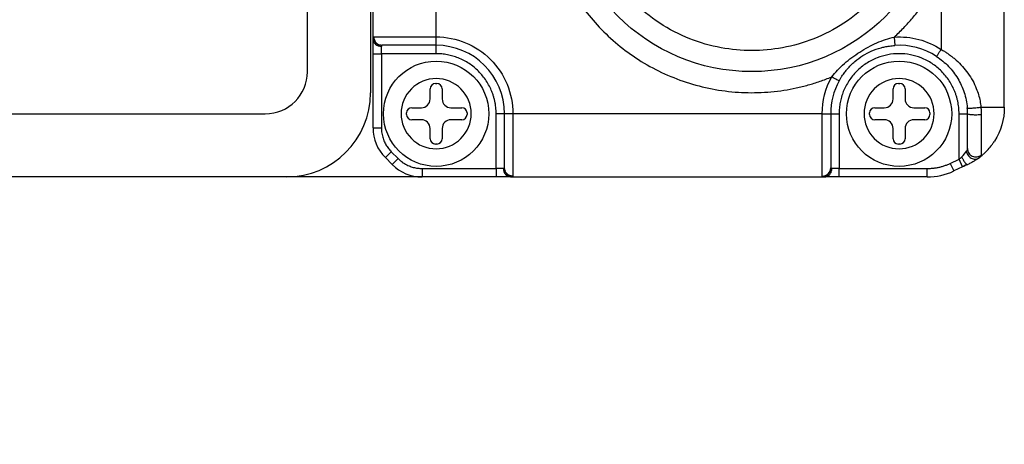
# Model space of a CAD drawing. Header units: inches. Extents: x 0.2 to 10.8, y 0.2 to 8.2.
# Tile 4 of 24: x 2.2 to 3.1, y 1.3 to 1.7. Entities that reach past the tile are written whole.
import ezdxf

# ---------------------------------------------------------------- set-up
doc = ezdxf.new("R2010")
doc.units = ezdxf.units.IN
doc.header["$MEASUREMENT"] = 0
doc.layers.add('DIMENSIONS', color=140, linetype='Continuous', lineweight=25)
doc.styles.add('SLDTEXTSTYLE0', font='TXT', dxfattribs={"width": 0.7})
doc.dimstyles.new('SLDDIMSTYLE4', dxfattribs={"dimtxt": 0.084961, "dimasz": 0.13, "dimexe": 0, "dimexo": 0.0625, "dimgap": 0.02124, "dimtad": 0, "dimtih": 1, "dimtoh": 1, "dimlfac": 2, "dimrnd": 1e-09, "dimzin": 4, "dimdsep": 46, "dimtxsty": 'SLDTEXTSTYLE0', "dimsah": 1, "dimcen": 0.09, "dimadec": 0, "dimazin": 1, "dimtfac": 1, "dimtmove": 0, "dimatfit": 0, "dimfxl": 0, "dimfrac": 2, "dimtolj": 1, "dimtzin": 12, "dimarcsym": 0})

# ---------------------------------------------------------------- blocks, each defined once
blk = doc.blocks.new('_D_4')
at = {"layer": 'DIMENSIONS'}
for p, q in [((1.65972, 2.10179), (1.65972, 2.35179)), ((2.56874, 2.10179), (1.53472, 2.10179)), ((1.53348, 1.85828), (1.50495, 1.85828)), ((1.50495, 1.85828), (1.50495, 1.72324)), ((1.78595, 1.85828), (1.81448, 1.85828)), ((1.81448, 1.85828), (1.81448, 1.72324)), ((1.50495, 1.72324), (1.53348, 1.72324)), ((1.81448, 1.72324), (1.78595, 1.72324)), ((2.56874, 1.5506), (1.53472, 1.5506)), ((1.65972, 1.5506), (1.65972, 1.3006))]:
    blk.add_line(p, q, dxfattribs=at)
for points in [[(1.65972, 2.10179), (1.67972, 2.23179), (1.63972, 2.23179)], [(1.65972, 1.5506), (1.63972, 1.4206), (1.67972, 1.4206)]]:
    blk.add_solid(points, dxfattribs=at)
at = {"layer": 'DIMENSIONS', "char_height": 0.083333, "attachment_point": 1, "style": 'SLDTEXTSTYLE0'}
for s, insert in [('1.10', (1.53348, 1.98472)), ('28.0', (1.53348, 1.83067))]:
    blk.add_mtext(s, dxfattribs=dict(at, insert=insert))

msp = doc.modelspace()

# ---------------------------------------------------------------- linework, layer by layer
for p, q in [((3.0805, 1.61576), (3.0805, 2.03663)), ((2.42858, 1.64893), (2.42858, 2.02295)), ((2.48764, 2.02295), (2.48764, 1.62925)), ((2.48995, 1.6794), (2.48995, 1.74942)), ((3.02144, 1.74039), (3.02144, 1.66976)), ((2.549, 1.68151), (2.549, 1.71005)), ((2.49067, 1.6783), (2.49049, 1.67688)), ((2.49065, 1.68151), (2.549, 1.68151)), ((2.549, 1.67364), (2.549, 1.68151)), ((2.97761, 1.68137), (2.9781, 1.67351)), ((2.49503, 1.67398), (2.49549, 1.67422)), ((2.49782, 1.66576), (2.49782, 1.67258)), ((2.549, 1.66576), (2.549, 1.67364)), ((2.48995, 1.66576), (2.49782, 1.66576)), ((2.48995, 1.59644), (2.48995, 1.66576)), ((2.549, 1.66576), (2.49782, 1.66576)), ((2.49782, 1.66576), (2.49782, 1.59644)), ((3.01554, 1.66395), (3.01554, 1.66419)), ((2.54338, 1.62349), (2.54338, 1.63303)), ((2.5483, 1.63795), (2.54971, 1.63795)), ((2.55463, 1.63303), (2.55463, 1.62349)), ((2.97645, 1.62349), (2.97645, 1.63303)), ((2.98137, 1.63795), (2.98278, 1.63795)), ((2.9877, 1.63303), (2.9877, 1.62349)), ((2.52622, 1.61529), (2.53517, 1.61529)), ((2.56283, 1.61529), (2.57297, 1.61529)), ((2.95929, 1.61529), (2.96824, 1.61529)), ((2.9959, 1.61529), (3.00604, 1.61529)), ((2.0152, 1.60956), (2.38921, 1.60956)), ((2.5213, 1.60895), (2.5213, 1.61037)), ((2.53517, 1.60403), (2.52622, 1.60403)), ((2.57297, 1.60403), (2.56283, 1.60403)), ((2.57789, 1.61037), (2.57789, 1.60895)), ((2.60511, 1.55848), (2.60511, 1.60966)), ((2.61298, 1.60966), (2.60511, 1.60966)), ((2.62085, 1.60966), (2.61298, 1.60966)), ((2.91022, 1.60966), (2.62085, 1.60966)), ((2.62085, 1.60966), (2.62085, 1.55131)), ((2.91022, 1.55131), (2.91022, 1.60966)), ((2.91022, 1.60966), (2.9181, 1.60966)), ((2.9181, 1.60966), (2.92597, 1.60966)), ((2.92597, 1.60966), (2.92597, 1.55848)), ((2.95437, 1.60895), (2.95437, 1.61037)), ((2.96824, 1.60403), (2.95929, 1.60403)), ((3.00604, 1.60403), (2.9959, 1.60403)), ((3.01096, 1.61037), (3.01096, 1.60895)), ((3.03818, 1.60966), (3.04605, 1.60966)), ((3.03818, 1.56709), (3.03818, 1.60966)), ((2.48995, 1.59644), (2.49782, 1.59644)), ((2.54338, 1.58628), (2.54338, 1.59583)), ((2.55463, 1.59583), (2.55463, 1.58628)), ((2.97645, 1.58628), (2.97645, 1.59583)), ((2.9877, 1.59583), (2.9877, 1.58628)), ((2.54971, 1.58136), (2.5483, 1.58136)), ((2.98278, 1.58136), (2.98137, 1.58136)), ((3.04628, 1.57514), (3.04603, 1.57686)), ((2.50705, 1.57417), (2.50148, 1.5686)), ((2.50148, 1.5686), (2.50794, 1.56214)), ((2.50705, 1.57417), (2.51351, 1.5677)), ((2.51351, 1.5677), (2.50794, 1.56214)), ((3.02998, 1.56327), (3.03818, 1.56709)), ((3.0415, 1.55996), (3.03818, 1.56709)), ((3.05561, 1.5677), (3.0583, 1.56972)), ((2.53578, 1.55848), (2.60511, 1.55848)), ((2.53578, 1.55848), (2.53578, 1.5506)), ((2.61193, 1.55848), (2.60511, 1.55848)), ((2.60511, 1.55848), (2.60511, 1.5506)), ((2.61357, 1.55618), (2.61298, 1.55909)), ((2.92597, 1.55848), (2.91915, 1.55848)), ((2.92597, 1.5506), (2.92597, 1.55848)), ((2.92597, 1.55848), (3.00835, 1.55848)), ((3.00835, 1.5506), (3.00835, 1.55848)), ((3.02998, 1.56327), (3.03331, 1.55614)), ((3.0415, 1.55996), (3.03331, 1.55614)), ((3.0413, 1.56033), (3.04536, 1.56246)), ((2.4089, 1.55051), (2.0152, 1.55051)), ((2.60511, 1.5506), (2.53578, 1.5506)), ((2.61354, 1.5562), (2.61331, 1.55571)), ((2.61623, 1.55115), (2.61764, 1.55132)), ((2.61958, 1.55069), (2.61874, 1.5506)), ((2.61874, 1.5506), (2.91233, 1.5506)), ((2.91343, 1.55133), (2.91485, 1.55115)), ((2.91776, 1.55569), (2.91751, 1.55615)), ((3.00835, 1.5506), (2.92597, 1.5506))]:
    msp.add_line(p, q)
for centre, radius in [((2.84428, 1.82619), 0.17717), ((2.549, 1.60966), 0.04921), ((2.98207, 1.60966), 0.04921)]:
    msp.add_circle(centre, radius)
for centre, radius, start, end in [((2.549, 1.60966), 0.06398, 0, 90), ((2.98207, 1.60966), 0.06398, 56.77384, 93.56556), ((2.38921, 1.64893), 0.03937, 270, 0), ((2.98207, 1.60966), 0.06398, 151.37683, 180), ((2.5483, 1.63303), 0.00492, 90, 180), ((2.54971, 1.63303), 0.00492, 0, 90), ((2.98137, 1.63303), 0.00492, 90, 180), ((2.98278, 1.63303), 0.00492, 0, 90), ((2.4089, 1.62925), 0.07874, 270, 0), ((2.53517, 1.62349), 0.0082, 270, 0), ((2.56283, 1.62349), 0.0082, 180, 270), ((2.96824, 1.62349), 0.0082, 270, 0), ((2.9959, 1.62349), 0.0082, 180, 270), ((2.52622, 1.61037), 0.00492, 90, 180), ((2.57297, 1.61037), 0.00492, 0, 90), ((2.95929, 1.61037), 0.00492, 90, 180), ((3.00604, 1.61037), 0.00492, 0, 90), ((2.52622, 1.60895), 0.00492, 180, 270), ((2.53517, 1.59583), 0.0082, 0, 90), ((2.56283, 1.59583), 0.0082, 90, 180), ((2.57297, 1.60895), 0.00492, 270, 0), ((2.95929, 1.60895), 0.00492, 180, 270), ((2.96824, 1.59583), 0.0082, 0, 90), ((2.9959, 1.59583), 0.0082, 90, 180), ((3.00604, 1.60895), 0.00492, 270, 0), ((2.52932, 1.59644), 0.03937, 180, 225), ((2.5483, 1.58628), 0.00492, 180, 270), ((2.54971, 1.58628), 0.00492, 270, 0), ((2.98137, 1.58628), 0.00492, 180, 270), ((2.98278, 1.58628), 0.00492, 270, 0), ((2.53578, 1.58997), 0.03937, 225, 270), ((3.00835, 1.60966), 0.05906, 270, 295)]:
    msp.add_arc(centre, radius, start, end)
for points, knots in [([(2.91901, 2.00831), (2.9172, 2.00903), (2.9136, 2.01047), (2.90813, 2.01243), (2.90262, 2.01424), (2.89706, 2.01587), (2.89145, 2.01734), (2.88579, 2.01865), (2.88009, 2.01979), (2.86824, 2.0218), (2.85004, 2.02348), (2.82539, 2.02265), (2.80085, 2.01875), (2.77693, 2.01172), (2.75416, 2.0018), (2.73318, 1.9893), (2.71415, 1.97454), (2.69206, 1.95267), (2.66927, 1.92036), (2.65158, 1.87544), (2.64532, 1.82619), (2.65158, 1.77695), (2.66927, 1.73203), (2.69206, 1.69972), (2.71415, 1.67785), (2.73318, 1.6631), (2.75415, 1.65059), (2.77693, 1.64068), (2.80085, 1.63364), (2.82538, 1.62974), (2.85003, 1.62891), (2.87017, 1.63077), (2.8858, 1.63365), (2.89707, 1.63644), (2.90818, 1.63985), (2.91539, 1.64267), (2.91901, 1.64408)], [0, 0, 0, 0, 0.007556, 0.015093, 0.022617, 0.030135, 0.037653, 0.045178, 0.052717, 0.060276, 0.091965, 0.123668, 0.156034, 0.188413, 0.220438, 0.252475, 0.283201, 0.31394, 0.373214, 0.435617, 0.500003, 0.564389, 0.626792, 0.686067, 0.716792, 0.747531, 0.779555, 0.811593, 0.843959, 0.876339, 0.908028, 0.939731, 0.954822, 0.969862, 0.984904, 1, 1, 1, 1]), ([(2.84428, 1.98367), (2.83467, 1.98367), (2.81489, 1.98186), (2.78554, 1.97342), (2.75732, 1.9588), (2.73213, 1.93834), (2.71167, 1.91316), (2.69705, 1.88494), (2.68861, 1.85558), (2.68592, 1.82619), (2.68861, 1.7968), (2.69705, 1.76745), (2.71167, 1.73923), (2.73213, 1.71405), (2.75732, 1.69359), (2.78554, 1.67897), (2.81489, 1.67053), (2.84428, 1.66783), (2.87367, 1.67053), (2.90302, 1.67897), (2.93124, 1.69359), (2.95643, 1.71405), (2.97689, 1.73923), (2.99151, 1.76745), (2.99994, 1.7968), (3.00264, 1.82619), (2.99994, 1.85558), (2.99151, 1.88494), (2.97689, 1.91316), (2.95643, 1.93834), (2.93124, 1.9588), (2.90302, 1.97342), (2.87367, 1.98186), (2.85388, 1.98367), (2.84428, 1.98367)], [0, 0, 0, 0, 0.029129, 0.060003, 0.09216, 0.125, 0.15784, 0.189997, 0.220871, 0.25, 0.279129, 0.310003, 0.34216, 0.375, 0.40784, 0.439997, 0.470871, 0.5, 0.529129, 0.560003, 0.59216, 0.625, 0.65784, 0.689997, 0.720871, 0.75, 0.779129, 0.810003, 0.84216, 0.875, 0.90784, 0.939997, 0.970871, 1, 1, 1, 1]), ([(2.97761, 1.68137), (2.97911, 1.68278), (2.98211, 1.68559), (2.98643, 1.68998), (2.99062, 1.69449), (2.99467, 1.69913), (2.99857, 1.7039), (3.00358, 1.71042), (3.00944, 1.71887), (3.01587, 1.72939), (3.01959, 1.73672), (3.02144, 1.74039)], [0, 0, 0, 0, 0.083455, 0.166754, 0.249979, 0.333212, 0.416535, 0.50003, 0.666764, 0.833202, 1, 1, 1, 1]), ([(2.48995, 1.6794), (2.48995, 1.67966), (2.48996, 1.68019), (2.49004, 1.68078), (2.49018, 1.6812), (2.49037, 1.68146), (2.49056, 1.68149), (2.49065, 1.68151)], [0, 0, 0, 0, 0.1984612, 0.3959192, 0.5941617, 0.7949551, 1, 1, 1, 1]), ([(2.48995, 1.6794), (2.48995, 1.67759), (2.49078, 1.67586), (2.49373, 1.6733), (2.49573, 1.67258), (2.49782, 1.67258)], [0, 0, 0, 0, 0.5, 0.5, 1, 1, 1, 1]), ([(2.48995, 1.66576), (2.48995, 1.66631), (2.48995, 1.66741), (2.48995, 1.66904), (2.48995, 1.67062), (2.48995, 1.67216), (2.48995, 1.67437), (2.48995, 1.67708), (2.48995, 1.67863), (2.48995, 1.6794)], [0, 0, 0, 0, 0.100742, 0.200056, 0.299052, 0.39885, 0.500544, 0.749527, 1, 1, 1, 1]), ([(2.49003, 1.68016), (2.49004, 1.67983), (2.49009, 1.67903), (2.49049, 1.67777), (2.49119, 1.67642), (2.4919, 1.67566), (2.49226, 1.67527)], [0, 0, 0, 0, 0.178447, 0.442792, 0.718371, 1, 1, 1, 1]), ([(2.49065, 1.68151), (2.49065, 1.68058), (2.49082, 1.67958), (2.49158, 1.67764), (2.49217, 1.67671), (2.49369, 1.67517), (2.49461, 1.67457), (2.49653, 1.6738), (2.49752, 1.67364), (2.49843, 1.67364)], [0, 0, 0, 0, 0.25, 0.25, 0.5, 0.5, 0.75, 0.75, 1, 1, 1, 1]), ([(2.549, 1.68151), (2.56806, 1.68151), (2.58634, 1.67394), (2.61328, 1.64699), (2.62085, 1.62871), (2.62085, 1.60966)], [0, 0, 0, 0, 0.5, 0.5, 1, 1, 1, 1]), ([(2.91901, 1.64408), (2.92241, 1.64851), (2.92645, 1.65269), (2.93534, 1.66048), (2.94022, 1.66411), (2.95048, 1.67064), (2.95583, 1.67353), (2.96665, 1.67828), (2.97215, 1.68016), (2.97761, 1.68137)], [0, 0, 0, 0, 0.25, 0.25, 0.5, 0.5, 0.75, 0.75, 1, 1, 1, 1]), ([(2.49816, 1.67357), (2.49768, 1.6736), (2.49669, 1.67367), (2.49522, 1.67413), (2.4938, 1.67487), (2.493, 1.6756), (2.4926, 1.67597)], [0, 0, 0, 0, 0.233004, 0.480024, 0.737315, 1, 1, 1, 1]), ([(2.549, 1.67364), (2.53679, 1.67364), (2.52499, 1.67364), (2.50644, 1.67364), (2.50031, 1.67364), (2.49843, 1.67364)], [0, 0, 0, 0, 0.5, 0.5, 1, 1, 1, 1]), ([(2.92592, 1.64031), (2.92637, 1.64111), (2.92723, 1.64264), (2.92859, 1.64479), (2.92991, 1.64672), (2.93118, 1.64844), (2.93238, 1.64997), (2.93535, 1.65352), (2.94037, 1.6585), (2.94802, 1.66407), (2.95623, 1.66843), (2.96317, 1.67091), (2.9689, 1.6723), (2.9732, 1.67309), (2.97638, 1.67336), (2.9781, 1.67351)], [0, 0, 0, 0, 0.042419, 0.081704, 0.117908, 0.151074, 0.181238, 0.208431, 0.367371, 0.509831, 0.645059, 0.796476, 0.852507, 0.920249, 1, 1, 1, 1]), ([(3.01713, 1.66318), (3.01713, 1.66318), (3.0172, 1.66328), (3.01755, 1.66381), (3.01783, 1.66424), (3.01861, 1.66544), (3.01912, 1.66621), (3.02024, 1.66793), (3.02086, 1.66887), (3.02144, 1.66976)], [0, 0, 0, 0, 0.25, 0.25, 0.5, 0.5, 0.75, 0.75, 1, 1, 1, 1]), ([(3.02144, 1.66976), (3.02243, 1.66919), (3.02442, 1.66803), (3.02729, 1.66615), (3.0301, 1.66415), (3.03281, 1.66203), (3.0367, 1.65873), (3.04145, 1.65401), (3.04664, 1.64756), (3.051, 1.64066), (3.05421, 1.63388), (3.05641, 1.62752), (3.05788, 1.62167), (3.05838, 1.61771), (3.05862, 1.61576)], [0, 0, 0, 0, 0.049388, 0.09888, 0.148552, 0.198482, 0.248747, 0.371435, 0.493207, 0.617248, 0.736225, 0.827399, 0.914981, 1, 1, 1, 1]), ([(2.60511, 1.60966), (2.60509, 1.61067), (2.60506, 1.61269), (2.60481, 1.61571), (2.60441, 1.61869), (2.60385, 1.62165), (2.60312, 1.62457), (2.60224, 1.62747), (2.60023, 1.63295), (2.59624, 1.64069), (2.58894, 1.64959), (2.58004, 1.6569), (2.57162, 1.66123), (2.56467, 1.66362), (2.55953, 1.66485), (2.5543, 1.66562), (2.55077, 1.66571), (2.549, 1.66576)], [0, 0, 0, 0, 0.03455, 0.068854, 0.103011, 0.137123, 0.17129, 0.205613, 0.240191, 0.37005, 0.500029, 0.629887, 0.759866, 0.820148, 0.879904, 0.939674, 1, 1, 1, 1]), ([(3.03818, 1.60966), (3.03816, 1.61067), (3.03813, 1.61269), (3.03788, 1.61571), (3.03748, 1.61869), (3.03692, 1.62165), (3.03619, 1.62457), (3.03531, 1.62747), (3.0333, 1.63295), (3.02931, 1.64069), (3.02202, 1.64959), (3.01311, 1.6569), (3.00313, 1.66204), (2.99265, 1.66511), (2.98208, 1.66609), (2.9715, 1.66511), (2.96103, 1.66204), (2.95105, 1.6569), (2.94214, 1.6496), (2.93484, 1.64069), (2.9305, 1.63227), (2.92811, 1.62533), (2.92688, 1.62019), (2.92611, 1.61496), (2.92602, 1.61143), (2.92597, 1.60966)], [0, 0, 0, 0, 0.01728, 0.034437, 0.051521, 0.068582, 0.08567, 0.102837, 0.120131, 0.18508, 0.250089, 0.315037, 0.380046, 0.440001, 0.500014, 0.559969, 0.619983, 0.684931, 0.74994, 0.814889, 0.879897, 0.910047, 0.939934, 0.969828, 1, 1, 1, 1]), ([(3.01713, 1.66318), (3.02116, 1.66054), (3.0249, 1.65743), (3.03154, 1.65052), (3.03445, 1.64671), (3.03936, 1.63854), (3.04137, 1.63417), (3.04439, 1.62494), (3.04539, 1.62007), (3.04582, 1.6151)], [0, 0, 0, 0, 0.25, 0.25, 0.5, 0.5, 0.75, 0.75, 1, 1, 1, 1]), ([(2.549, 1.64247), (2.5577, 1.64247), (2.56605, 1.63901), (2.57836, 1.62671), (2.58181, 1.61836), (2.58181, 1.60096), (2.57836, 1.59261), (2.56605, 1.58031), (2.5577, 1.57685), (2.5403, 1.57685), (2.53196, 1.58031), (2.51965, 1.59261), (2.5162, 1.60096), (2.5162, 1.61836), (2.51965, 1.62671), (2.53196, 1.63901), (2.5403, 1.64247), (2.549, 1.64247)], [0, 0, 0, 0, 0.125, 0.125, 0.25, 0.25, 0.375, 0.375, 0.5, 0.5, 0.625, 0.625, 0.75, 0.75, 0.875, 0.875, 1, 1, 1, 1]), ([(2.92592, 1.64031), (2.92592, 1.64031), (2.92517, 1.64071), (2.92261, 1.64211), (2.92081, 1.64309), (2.91901, 1.64408)], [0, 0, 0, 0, 0.5, 0.5, 1, 1, 1, 1]), ([(2.98207, 1.64247), (2.99078, 1.64247), (2.99912, 1.63901), (3.01143, 1.62671), (3.01488, 1.61836), (3.01488, 1.60096), (3.01143, 1.59261), (2.99912, 1.58031), (2.99078, 1.57685), (2.97337, 1.57685), (2.96503, 1.58031), (2.95272, 1.59261), (2.94927, 1.60096), (2.94927, 1.61836), (2.95272, 1.62671), (2.96503, 1.63901), (2.97337, 1.64247), (2.98207, 1.64247)], [0, 0, 0, 0, 0.125, 0.125, 0.25, 0.25, 0.375, 0.375, 0.5, 0.5, 0.625, 0.625, 0.75, 0.75, 0.875, 0.875, 1, 1, 1, 1]), ([(3.04582, 1.6151), (3.04583, 1.61501), (3.04611, 1.61494), (3.0476, 1.61489), (3.04883, 1.61491), (3.05181, 1.61507), (3.05351, 1.6152), (3.05647, 1.61549), (3.05771, 1.61564), (3.05862, 1.61576)], [0, 0, 0, 0, 0.25, 0.25, 0.5, 0.5, 0.75, 0.75, 1, 1, 1, 1]), ([(3.05862, 1.61576), (3.06543, 1.61576), (3.07098, 1.61576), (3.07852, 1.61576), (3.0805, 1.61576), (3.0805, 1.61576)], [0, 0, 0, 0, 0.5, 0.5, 1, 1, 1, 1]), ([(3.05862, 1.61576), (3.05871, 1.61457), (3.05889, 1.61221), (3.05891, 1.60987), (3.05892, 1.60872)], [0, 0, 0, 0, 0.509668, 1, 1, 1, 1]), ([(2.61298, 1.55909), (2.61298, 1.56097), (2.61298, 1.5671), (2.61298, 1.58564), (2.61298, 1.59745), (2.61298, 1.60966)], [0, 0, 0, 0, 0.5, 0.5, 1, 1, 1, 1]), ([(2.9181, 1.60966), (2.9181, 1.59745), (2.9181, 1.58564), (2.9181, 1.5671), (2.9181, 1.56097), (2.9181, 1.55909)], [0, 0, 0, 0, 0.5, 0.5, 1, 1, 1, 1]), ([(3.05892, 1.60872), (3.05778, 1.60857), (3.05636, 1.60848), (3.05342, 1.60842), (3.0519, 1.60846), (3.04922, 1.60866), (3.04807, 1.60882), (3.04648, 1.6092), (3.04605, 1.60943), (3.04605, 1.60966)], [0, 0, 0, 0, 0.25, 0.25, 0.5, 0.5, 0.75, 0.75, 1, 1, 1, 1]), ([(3.04605, 1.577), (3.04605, 1.57861), (3.04605, 1.5826), (3.04605, 1.59428), (3.04605, 1.60168), (3.04605, 1.60966)], [0, 0, 0, 0, 0.5, 0.5, 1, 1, 1, 1]), ([(3.05892, 1.60872), (3.05892, 1.60776), (3.05892, 1.606), (3.05892, 1.60363), (3.05892, 1.60174), (3.05892, 1.59908), (3.05892, 1.59578), (3.05893, 1.59), (3.0589, 1.58381), (3.05893, 1.57828), (3.05891, 1.5747), (3.05891, 1.57235), (3.05892, 1.57146), (3.05892, 1.57103)], [0, 0, 0, 0, 0.052764, 0.096741, 0.132215, 0.159431, 0.249107, 0.325541, 0.516804, 0.669642, 0.791976, 0.901182, 1, 1, 1, 1]), ([(2.49782, 1.59644), (2.49784, 1.59561), (2.49788, 1.59396), (2.49818, 1.5915), (2.49865, 1.58909), (2.49933, 1.5867), (2.50038, 1.58386), (2.50196, 1.58065), (2.50424, 1.57719), (2.50611, 1.57518), (2.50705, 1.57417)], [0, 0, 0, 0, 0.100578, 0.200254, 0.299651, 0.399396, 0.500109, 0.667129, 0.832791, 1, 1, 1, 1]), ([(3.04605, 1.577), (3.04605, 1.57555), (3.04648, 1.5741), (3.04807, 1.57164), (3.04922, 1.57064), (3.0519, 1.5694), (3.05342, 1.56916), (3.05636, 1.56952), (3.05778, 1.57011), (3.05892, 1.57103)], [0, 0, 0, 0, 0.25, 0.25, 0.5, 0.5, 0.75, 0.75, 1, 1, 1, 1]), ([(3.05649, 1.56823), (3.05737, 1.56891), (3.05903, 1.57017), (3.06121, 1.57208), (3.063, 1.57378), (3.06532, 1.57617), (3.06755, 1.57878), (3.06946, 1.58136), (3.07037, 1.58269), (3.07082, 1.58336), (3.07104, 1.5837), (3.07116, 1.58389), (3.07122, 1.58399), (3.07125, 1.58403)], [0, 0, 0, 0, 0.153597, 0.28708, 0.400448, 0.493698, 0.74595, 0.873036, 0.936756, 0.968652, 0.984608, 0.992588, 1, 1, 1, 1]), ([(2.51351, 1.5677), (2.51411, 1.56713), (2.5153, 1.56599), (2.51725, 1.56446), (2.5193, 1.56309), (2.52146, 1.56188), (2.52422, 1.56062), (2.52761, 1.55946), (2.53166, 1.55863), (2.5344, 1.55853), (2.53578, 1.55848)], [0, 0, 0, 0, 0.100578, 0.200254, 0.299651, 0.399396, 0.500109, 0.667129, 0.832791, 1, 1, 1, 1]), ([(3.04063, 1.56938), (3.04097, 1.56856), (3.04141, 1.56764), (3.04242, 1.56582), (3.043, 1.56492), (3.04416, 1.56342), (3.04474, 1.56284), (3.04572, 1.56218), (3.04612, 1.56211), (3.0464, 1.56224)], [0, 0, 0, 0, 0.25, 0.25, 0.5, 0.5, 0.75, 0.75, 1, 1, 1, 1]), ([(3.045, 1.57457), (3.04518, 1.57354), (3.04561, 1.57236), (3.04711, 1.57007), (3.0482, 1.56897), (3.05074, 1.5675), (3.05216, 1.56714), (3.05465, 1.56723), (3.05571, 1.56766), (3.05649, 1.56823)], [0, 0, 0, 0, 0.25, 0.25, 0.5, 0.5, 0.75, 0.75, 1, 1, 1, 1]), ([(3.05649, 1.56823), (3.05621, 1.56802), (3.05564, 1.56761), (3.05465, 1.56692), (3.05356, 1.5662), (3.0519, 1.56515), (3.04957, 1.56379), (3.04746, 1.56276), (3.0464, 1.56224)], [0, 0, 0, 0, 0.113977, 0.230293, 0.349795, 0.473261, 0.735043, 1, 1, 1, 1]), ([(3.05832, 1.56985), (3.05817, 1.56969), (3.05787, 1.56936), (3.05726, 1.56882), (3.05675, 1.56843), (3.05649, 1.56823)], [0, 0, 0, 0, 0.329852, 0.659859, 1, 1, 1, 1]), ([(3.05892, 1.57103), (3.05891, 1.57092), (3.05888, 1.5707), (3.05868, 1.5703), (3.05844, 1.57), (3.05832, 1.56985)], [0, 0, 0, 0, 0.33401, 0.662971, 1, 1, 1, 1]), ([(2.61193, 1.55848), (2.61202, 1.55744), (2.6122, 1.55536), (2.61334, 1.55374), (2.61391, 1.55293)], [0, 0, 0, 0, 0.502241, 1, 1, 1, 1]), ([(2.61528, 1.55328), (2.61491, 1.55369), (2.61419, 1.55449), (2.61346, 1.55593), (2.613, 1.5574), (2.61294, 1.5584), (2.61291, 1.55888)], [0, 0, 0, 0, 0.263008, 0.520424, 0.767336, 1, 1, 1, 1]), ([(2.91022, 1.55131), (2.91229, 1.55131), (2.91433, 1.55215), (2.91725, 1.55503), (2.9181, 1.55705), (2.9181, 1.55909)], [0, 0, 0, 0, 0.5, 0.5, 1, 1, 1, 1]), ([(2.91233, 1.5506), (2.91314, 1.5506), (2.914, 1.55077), (2.91568, 1.55154), (2.91649, 1.55214), (2.91782, 1.55368), (2.91834, 1.55461), (2.91901, 1.55655), (2.91915, 1.55755), (2.91915, 1.55848)], [0, 0, 0, 0, 0.25, 0.25, 0.5, 0.5, 0.75, 0.75, 1, 1, 1, 1]), ([(2.91816, 1.55881), (2.91813, 1.55833), (2.91806, 1.55734), (2.9176, 1.55588), (2.91686, 1.55446), (2.91614, 1.55366), (2.91577, 1.55325)], [0, 0, 0, 0, 0.233004, 0.480024, 0.737315, 1, 1, 1, 1]), ([(3.00835, 1.55848), (3.00943, 1.5585), (3.01156, 1.55853), (3.01475, 1.55884), (3.01789, 1.55933), (3.02098, 1.56001), (3.02403, 1.5609), (3.02705, 1.56197), (3.029, 1.56284), (3.02998, 1.56327)], [0, 0, 0, 0, 0.144264, 0.287124, 0.429136, 0.570864, 0.712876, 0.855736, 1, 1, 1, 1]), ([(3.0464, 1.56224), (3.04587, 1.56199), (3.04481, 1.5615), (3.04316, 1.56073), (3.04206, 1.56022), (3.0415, 1.55996)], [0, 0, 0, 0, 0.332943, 0.665237, 1, 1, 1, 1]), ([(2.61874, 1.5506), (2.61845, 1.5506), (2.61788, 1.5506), (2.61684, 1.5506), (2.61568, 1.5506), (2.61439, 1.5506), (2.61232, 1.5506), (2.60924, 1.5506), (2.60649, 1.5506), (2.60511, 1.5506)], [0, 0, 0, 0, 0.1007419, 0.2000561, 0.2990521, 0.3988501, 0.5005437, 0.7495267, 1, 1, 1, 1]), ([(2.62085, 1.55131), (2.61982, 1.55142), (2.61774, 1.55165), (2.61523, 1.55348), (2.61377, 1.55514), (2.61357, 1.55616), (2.61357, 1.55618)], [0, 0, 0, 0, 0.330812, 0.661623, 0.992435, 1, 1, 1, 1]), ([(2.61391, 1.55293), (2.61391, 1.55293), (2.61441, 1.55207), (2.61613, 1.55101), (2.61787, 1.55074), (2.61874, 1.5506)], [0, 0, 0, 0, 0.004441, 0.502221, 1, 1, 1, 1]), ([(2.61461, 1.55292), (2.615, 1.55256), (2.61576, 1.55185), (2.61711, 1.55115), (2.61837, 1.55074), (2.61917, 1.5507), (2.6195, 1.55068)], [0, 0, 0, 0, 0.281626, 0.557202, 0.821544, 1, 1, 1, 1]), ([(2.62085, 1.55131), (2.6208, 1.55108), (2.62073, 1.55076), (2.61986, 1.55071), (2.61958, 1.55069)], [0, 0, 0, 0, 0.685231, 1, 1, 1, 1]), ([(2.91233, 1.5506), (2.91207, 1.55061), (2.91154, 1.55062), (2.91096, 1.5507), (2.91053, 1.55083), (2.91027, 1.55103), (2.91024, 1.55121), (2.91022, 1.55131)], [0, 0, 0, 0, 0.198461, 0.395919, 0.594162, 0.794955, 1, 1, 1, 1]), ([(2.91158, 1.55068), (2.9119, 1.5507), (2.9127, 1.55074), (2.91396, 1.55115), (2.91531, 1.55185), (2.91608, 1.55256), (2.91646, 1.55292)], [0, 0, 0, 0, 0.178447, 0.442792, 0.718371, 1, 1, 1, 1]), ([(2.92597, 1.5506), (2.92542, 1.5506), (2.92432, 1.5506), (2.92269, 1.5506), (2.92111, 1.5506), (2.91957, 1.5506), (2.91737, 1.5506), (2.91465, 1.5506), (2.91311, 1.5506), (2.91233, 1.5506)], [0, 0, 0, 0, 0.100742, 0.200056, 0.299052, 0.39885, 0.500544, 0.749527, 1, 1, 1, 1])]:
    msp.add_open_spline(points, degree=3, knots=knots)
for points in [[(2.97761, 1.68137), (2.99309, 1.68234), (3.00847, 1.67826), (3.02144, 1.66976)], [(2.49843, 1.67364), (2.49801, 1.67364), (2.49782, 1.67328), (2.49782, 1.67258)], [(2.91022, 1.60966), (2.91022, 1.62169), (2.91324, 1.63352), (2.91901, 1.64408)], [(3.04605, 1.60966), (3.04605, 1.61146), (3.04597, 1.61328), (3.04582, 1.6151)], [(3.0805, 1.61576), (3.0805, 1.60452), (3.07729, 1.59351), (3.07125, 1.58403)], [(3.04605, 1.577), (3.04605, 1.57643), (3.04566, 1.57555), (3.045, 1.57457)], [(3.03818, 1.56709), (3.039, 1.56787), (3.03983, 1.56864), (3.04063, 1.56938)], [(3.04063, 1.56938), (3.04243, 1.57106), (3.04398, 1.57307), (3.045, 1.57457)], [(2.61192, 1.55848), (2.61262, 1.55848), (2.61298, 1.55867), (2.61298, 1.55909)], [(2.9181, 1.55909), (2.9181, 1.55867), (2.91846, 1.55848), (2.91915, 1.55848)]]:
    msp.add_open_spline(points, degree=3)

# ---------------------------------------------------------------- dimensions: what is measured, and where the dimension line sits
at = {"layer": 'DIMENSIONS'}
dim = msp.add_linear_dim(base=(1.65972, 1.5506), p1=(2.61874, 2.10179), p2=(2.61874, 1.5506), angle=90, dimstyle='SLDDIMSTYLE4', dxfattribs=at)
dim.commit()
dim.dimension.update_dxf_attribs({"geometry": '_D_4', "text_midpoint": (1.65972, 1.85828), "dimtype": 160})

doc.saveas('drawing.dxf')
